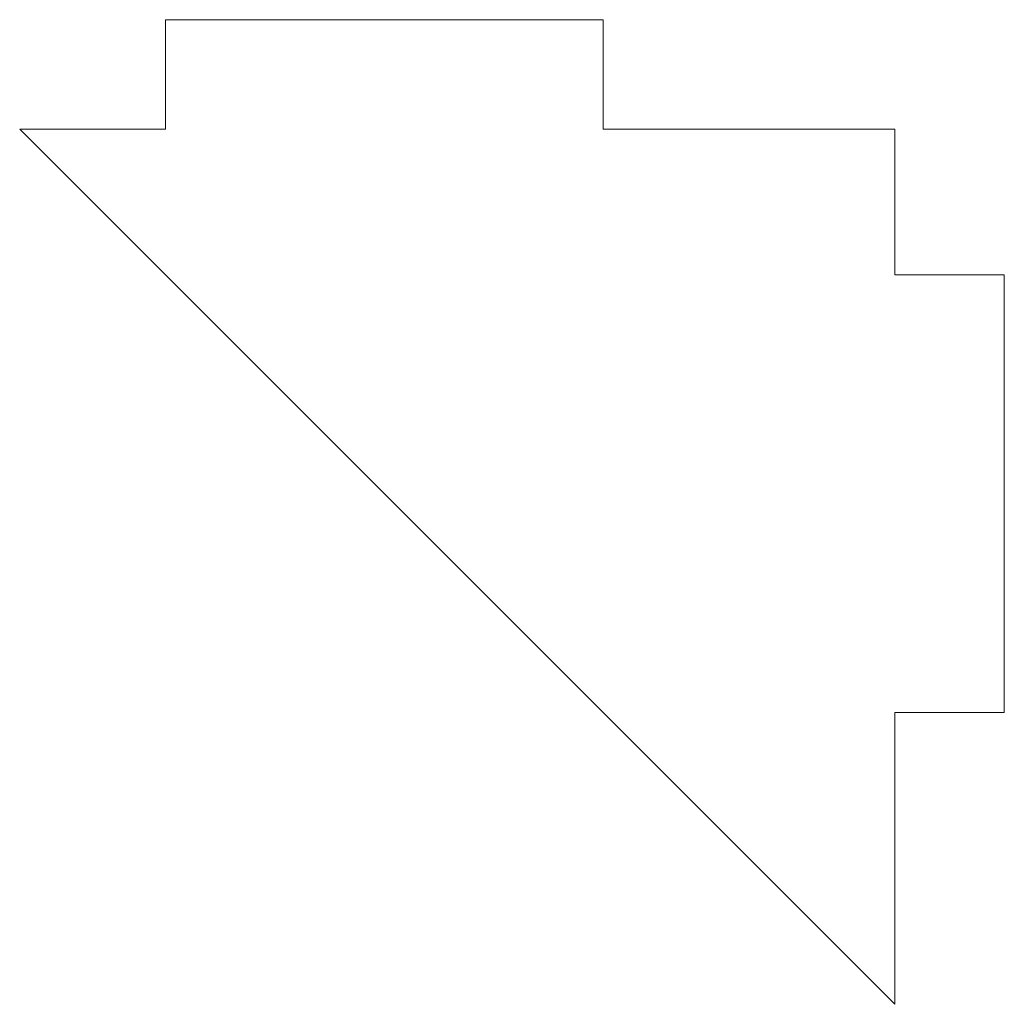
# Model space of a CAD drawing. Header units: inches. Extents: x -6 to 0.75, y -6 to 0.75.
import ezdxf

# ---------------------------------------------------------------- set-up
doc = ezdxf.new("R2010")
doc.units = ezdxf.units.IN
doc.header["$MEASUREMENT"] = 0

msp = doc.modelspace()

# ---------------------------------------------------------------- linework, layer by layer
at = {"color": 7, "linetype": 'Continuous', "lineweight": 15}
for p, q in [((-5, 0.75), (-2, 0.75)), ((-5, 0), (-5, 0.75)), ((-2, 0), (-2, 0.75)), ((-6, 0), (0, -6)), ((-5, 0), (-6, 0)), ((0, 0), (-2, 0)), ((0, -1), (0, 0)), ((0, -1), (0.75, -1)), ((0.75, -1), (0.75, -4)), ((0, -6), (0, -4)), ((0, -4), (0.75, -4))]:
    msp.add_line(p, q, dxfattribs=at)

doc.saveas('drawing.dxf')
